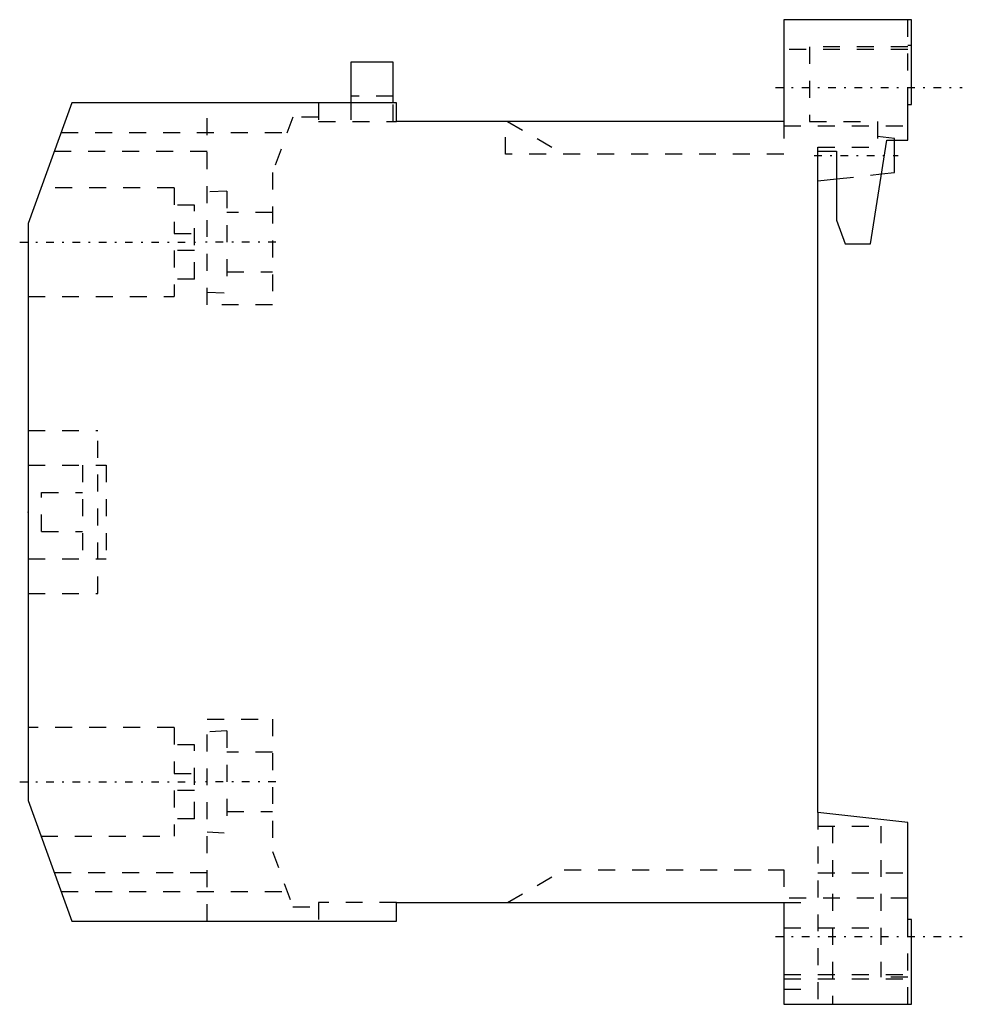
# Model space of a CAD drawing. Extents: x -47 to 8.5, y -29 to 29.
import ezdxf

# ---------------------------------------------------------------- set-up
doc = ezdxf.new("R2010")
doc.units = 0
doc.linetypes.add('CENTER', pattern=[1.5, 0.45, -0.5, 0.05, -0.5])
doc.linetypes.add('DASHED', pattern=[2, 1, -1])
for name, color, linetype in [('AM_0', 7, 'CONTINUOUS'), ('AM_3', 7, 'DASHED'), ('AM_7', 7, 'CENTER'), ('CONNECTIONPOINTS', 1, 'CONTINUOUS')]:
    doc.layers.add(name, color=color, linetype=linetype)

msp = doc.modelspace()

# ---------------------------------------------------------------- linework, layer by layer
at = {"layer": 'AM_0', "color": 7, "linetype": 'CONTINUOUS'}
for p, q in [((-2, 29), (-2, 23)), ((5.5, 29), (-2, 29)), ((5.5, 24), (5.5, 29)), ((-27.5, 26.5), (-27.5, 24.1)), ((-25, 26.5), (-27.5, 26.5)), ((-25, 24.1), (-25, 26.5)), ((-43.916, 24.1), (-46.5, 17)), ((-24.8, 24.1), (-43.916, 24.1)), ((-24.8, 23), (-24.8, 24.1)), ((5.3, 24), (5.5, 24)), ((5.3, 21.9), (5.3, 24)), ((-2, 23), (-24.8, 23)), ((3.1, 15.8), (4.066, 21.9)), ((4.066, 21.9), (5.3, 21.9)), ((4.5, 20), (4.5, 21.901)), ((0, 21.25), (1.1, 21.25)), ((0, -17.7), (0, 21.25)), ((1.1, 21.25), (1.1, 17.2)), ((3.752, 19.917), (4.5, 20)), ((0, 19.5), (1.1, 19.622)), ((-46.5, 17), (-46.5, -17)), ((1.1, 17.2), (1.61, 15.8)), ((1.61, 15.8), (3.1, 15.8)), ((-46.5, -17), (-43.916, -24.1)), ((5.3, -18.3), (0, -17.7)), ((5.3, -24), (5.3, -18.3)), ((-24.8, -24.1), (-24.8, -23)), ((-24.8, -23), (-2, -23)), ((-2, -23), (-2, -29)), ((-43.916, -24.1), (-24.8, -24.1)), ((5.5, -24), (5.3, -24)), ((5.5, -29), (5.5, -24)), ((-2, -29), (5.5, -29))]:
    msp.add_line(p, q, dxfattribs=at)
at = {"layer": 'AM_3', "color": 6, "linetype": 'DASHED'}
for p, q in [((5.3, 24), (5.3, 29)), ((5.3, 27.4), (-0.5, 27.4)), ((-0.5, 27.4), (-0.5, 23)), ((5.3, 27.5), (5.5, 27.5)), ((5.3, 27.25), (-2, 27.25)), ((-25, 24.5), (-27.5, 24.5)), ((-35.957, 12.2), (-35.957, 24.1)), ((-29.4, 24.1), (-29.4, 23)), ((-27.5, 24.1), (-27.5, 23)), ((-25, 23), (-25, 24.1)), ((-30.917, 23.25), (-32.1, 20)), ((-29.4, 23.25), (-30.917, 23.25)), ((-29.4, 23), (-24.8, 23)), ((-18.4, 21.075), (-18.4, 23)), ((-18.265, 23), (-14.931, 21.075)), ((-2, 23), (-2, 21.075)), ((-2, 22.75), (5.3, 22.75)), ((-0.5, 23), (3.5, 23)), ((3.5, 23), (3.5, 21.5)), ((-44.553, 22.35), (-31.245, 22.35)), ((4.5, 22), (3.5, 22.111)), ((0, 21.5), (4.003, 21.5)), ((0, 21.25), (0, 21.5)), ((4.5, 21.901), (4.5, 22)), ((-44.953, 21.25), (-35.957, 21.25)), ((-2, 21.075), (-18.4, 21.075)), ((-32.1, 20), (-32.1, 12.2)), ((1.1, 19.622), (3.752, 19.917)), ((-37.9, 19.1), (-45.736, 19.1)), ((-37.9, 19.1), (-37.9, 16.4)), ((-34.8, 18.9), (-35.957, 18.849)), ((-34.8, 18.9), (-34.8, 12.9)), ((-36.7, 18.075), (-37.9, 18.075)), ((-36.7, 13.725), (-36.7, 18.075)), ((-32.1, 17.65), (-34.8, 17.65)), ((-37.9, 16.4), (-36.7, 16.4)), ((-37.9, 15.4), (-37.9, 12.7)), ((-36.7, 15.4), (-37.9, 15.4)), ((-34.8, 14.15), (-32.1, 14.15)), ((-36.7, 13.725), (-37.9, 13.725)), ((-35.957, 12.951), (-34.8, 12.9)), ((-46.5, 12.7), (-37.9, 12.7)), ((-32.1, 12.2), (-35.957, 12.2)), ((-46.5, 4.8), (-42.4, 4.8)), ((-42.4, -4.8), (-42.4, 4.8)), ((-46.5, 2.75), (-41.9, 2.75)), ((-43.3, 2.75), (-43.3, -2.75)), ((-41.9, 2.75), (-41.9, -2.75)), ((-45.7, -1.15), (-45.7, 1.15)), ((-45.7, 1.15), (-43.3, 1.15)), ((-45.7, -1.15), (-43.3, -1.15)), ((-46.5, -2.75), (-41.9, -2.75)), ((-46.5, -4.8), (-42.4, -4.8)), ((-37.9, -12.7), (-46.5, -12.7)), ((-37.9, -12.7), (-37.9, -15.4)), ((-35.957, -24.1), (-35.957, -12.2)), ((-35.957, -12.2), (-32.1, -12.2)), ((-32.1, -12.2), (-32.1, -20)), ((-34.8, -12.9), (-35.957, -12.951)), ((-34.8, -12.9), (-34.8, -18.9)), ((-36.7, -13.725), (-37.9, -13.725)), ((-36.7, -18.075), (-36.7, -13.725)), ((-32.1, -14.15), (-34.8, -14.15)), ((-37.9, -15.4), (-36.7, -15.4)), ((-37.9, -16.4), (-37.9, -19.1)), ((-36.7, -16.4), (-37.9, -16.4)), ((-34.8, -17.65), (-32.1, -17.65)), ((0, -17.7), (0, -29)), ((-36.7, -18.075), (-37.9, -18.075)), ((0, -18.5), (3.7, -18.5)), ((0.85, -18.5), (0.85, -29)), ((3.7, -18.5), (3.7, -27.4)), ((-45.736, -19.1), (-37.9, -19.1)), ((-35.957, -18.849), (-34.8, -18.9)), ((-32.1, -20), (-30.917, -23.25)), ((-35.957, -21.25), (-44.953, -21.25)), ((-18.265, -23), (-14.931, -21.075)), ((-14.931, -21.075), (-2, -21.075)), ((-2, -21.075), (-2, -23)), ((0, -21.258), (5.3, -21.258)), ((-44.553, -22.35), (-31.245, -22.35)), ((-24.8, -23), (-29.4, -23)), ((-29.4, -23), (-29.4, -24.1)), ((5.3, -22.75), (-2, -22.75)), ((-2, -23), (0, -23)), ((-30.917, -23.25), (-29.4, -23.25)), ((5.3, -29), (5.3, -24)), ((-2, -24.5), (3.7, -24.5)), ((-2, -27.25), (5.3, -27.25)), ((-2, -27.5), (5.5, -27.5)), ((5.3, -27.4), (3.7, -27.4)), ((-2, -28.1), (0, -28.1))]:
    msp.add_line(p, q, dxfattribs=at)
at = {"layer": 'AM_7', "color": 4, "linetype": 'CENTER'}
for p, q in [((-2.5, 25), (8.5, 25)), ((-0.225, 21), (4.725, 21)), ((-46.99, 15.9), (-36.21, 15.9)), ((-31.907, 15.9), (-36.15, 15.9)), ((-46.99, -15.9), (-36.21, -15.9)), ((-31.907, -15.9), (-36.15, -15.9)), ((-2.5, -25), (8.5, -25))]:
    msp.add_line(p, q, dxfattribs=at)
at = {"layer": 'CONNECTIONPOINTS', "color": 1, "linetype": 'CONTINUOUS'}
for p in [(-46.5, 0, 22.5), (-46.5, 0), (-46.5, 0, 45)]:
    msp.add_point(p, dxfattribs=at)

doc.saveas('drawing.dxf')
